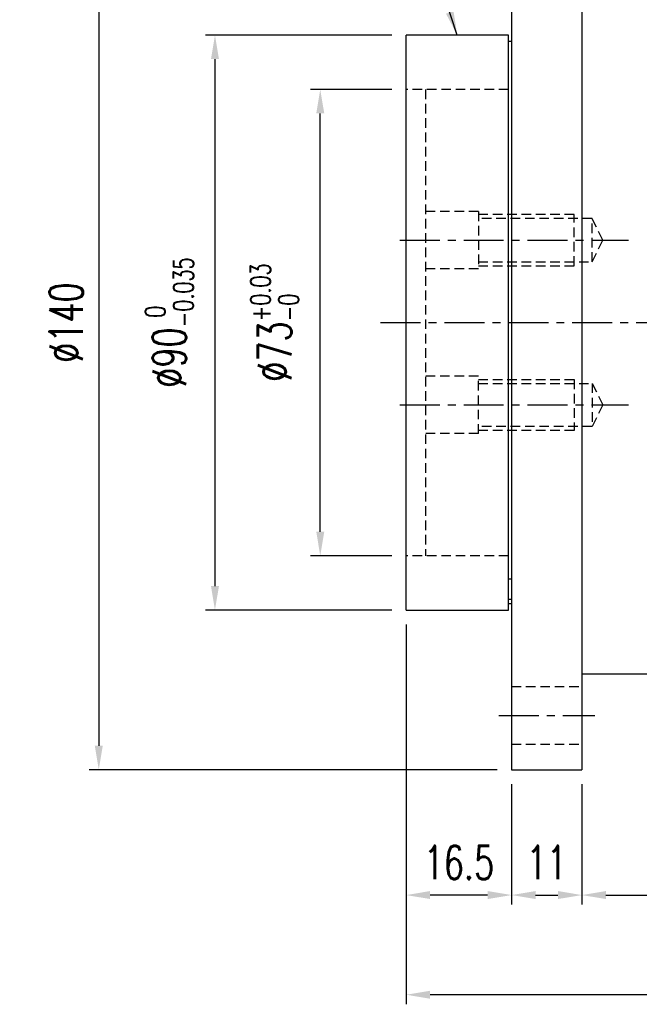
# Model space of a CAD drawing. Header units: millimetres. Extents: x -96 to 288, y -107 to 135.
# Tile 2 of 52: x 87 to 184, y -107 to 47. Entities that reach past the tile are written whole.
import ezdxf

# ---------------------------------------------------------------- set-up
doc = ezdxf.new("R2010")
doc.units = ezdxf.units.MM
doc.linetypes.add('CENTER', pattern=[2, 1.25, -0.25, 0.25, -0.25])
doc.linetypes.add('DASHED', pattern=[0.75, 0.5, -0.25])
for name, color, linetype in [('CL', 1, 'CENTER'), ('DIM', 4, 'Continuous'), ('HID', 2, 'DASHED'), ('OUT', 3, 'Continuous')]:
    doc.layers.add(name, color=color, linetype=linetype)
doc.styles.add('DIM-7', font='SIMPLEX.shx', dxfattribs={"width": 0.7, "bigfont": 'chineset.shx'})
doc.dimstyles.new('CNS', dxfattribs={"dimtxt": 3.5, "dimasz": 2.5, "dimexe": 1, "dimexo": 1.5, "dimgap": 0.09, "dimtad": 0, "dimdsep": 46, "dimtxsty": 'DIM-7', "dimcen": 0.09, "dimclrd": 1, "dimclre": 1, "dimclrt": 4, "dimadec": 0, "dimazin": 0, "dimtfac": 1, "dimtix": 1, "dimtmove": 2, "dimatfit": 3, "dimfxl": 1, "dimtvp": 0.971429, "dimtolj": 1, "dimarcsym": 0})

# ---------------------------------------------------------------- blocks, each defined once
blk = doc.blocks.new('*D3')
at = {"layer": 'DEFPOINTS', "color": 0, "linetype": 'Continuous'}
for p in [(147.6, 45), (117.67, -45), (147.6, -45)]:
    blk.add_point(p, dxfattribs=at)
at = {"layer": 'DIM', "color": 0, "linetype": 'Continuous', "lineweight": -2}
for p, q in [((145.35, 45), (116.17, 45)), ((117.67, 41.25), (117.67, -41.25)), ((145.35, -45), (116.17, -45))]:
    blk.add_line(p, q, dxfattribs=at)
at = {"layer": 'DIM', "color": 0, "linetype": 'Continuous'}
for points in [[(117.05, 41.25), (118.3, 41.25), (117.67, 45)], [(117.05, -41.25), (118.3, -41.25), (117.67, -45)]]:
    blk.add_solid(points, dxfattribs=at)
at = {"layer": 'DIM', "color": 0, "linetype": 'Continuous', "insert": (110.53, 0), "char_height": 5.25, "attachment_point": 5, "rotation": 90, "style": 'DIM-7'}
blk.add_mtext('\\A1;%%C90{\\H3.150000;\\S 0^ -0.035;}', dxfattribs=at)
blk = doc.blocks.new('*D4')
at = {"layer": 'DEFPOINTS', "color": 0, "linetype": 'Continuous'}
for p in [(134.15, 36.5), (147.6, 36.5), (147.6, -36.5)]:
    blk.add_point(p, dxfattribs=at)
at = {"layer": 'DIM', "color": 0, "linetype": 'Continuous', "lineweight": -2}
for p, q in [((145.35, 36.5), (132.65, 36.5)), ((134.15, -32.75), (134.15, 32.75)), ((145.35, -36.5), (132.65, -36.5))]:
    blk.add_line(p, q, dxfattribs=at)
at = {"layer": 'DIM', "color": 0, "linetype": 'Continuous'}
for points in [[(133.53, 32.75), (134.78, 32.75), (134.15, 36.5)], [(133.53, -32.75), (134.78, -32.75), (134.15, -36.5)]]:
    blk.add_solid(points, dxfattribs=at)
at = {"layer": 'DIM', "color": 0, "linetype": 'Continuous', "insert": (127.01, 0), "char_height": 5.25, "attachment_point": 5, "rotation": 90, "style": 'DIM-7'}
blk.add_mtext('\\A1;%%C73{\\H3.150000;\\S+0.03^ -0;}', dxfattribs=at)
blk = doc.blocks.new('*D5')
at = {"layer": 'DEFPOINTS', "color": 0}
for p in [(164.1, 70), (99.49, -70), (164.1, -70)]:
    blk.add_point(p, dxfattribs=at)
at = {"layer": 'DIM', "color": 0, "lineweight": -2}
for p, q in [((161.85, 70), (97.99, 70)), ((99.49, 66.25), (99.49, -66.25)), ((161.85, -70), (97.99, -70))]:
    blk.add_line(p, q, dxfattribs=at)
at = {"layer": 'DIM', "color": 0}
for points in [[(98.86, 66.25), (100.11, 66.25), (99.49, 70)], [(98.86, -66.25), (100.11, -66.25), (99.49, -70)]]:
    blk.add_solid(points, dxfattribs=at)
at = {"layer": 'DIM', "color": 0, "insert": (94.39, 0), "char_height": 5.25, "attachment_point": 5, "rotation": 90, "style": 'DIM-7'}
blk.add_mtext('\\A1;%%C140', dxfattribs=at)
blk = doc.blocks.new('*D8')
at = {"layer": 'DEFPOINTS', "color": 0}
for p in [(147.6, -45), (164.1, -70), (147.6, -89.63)]:
    blk.add_point(p, dxfattribs=at)
at = {"layer": 'DIM', "color": 0, "lineweight": -2}
for p, q in [((147.6, -47.25), (147.6, -91.13)), ((164.1, -72.25), (164.1, -91.13)), ((160.35, -89.63), (151.35, -89.63))]:
    blk.add_line(p, q, dxfattribs=at)
at = {"layer": 'DIM', "color": 0}
for points in [[(151.35, -89), (151.35, -90.25), (147.6, -89.63)], [(160.35, -89), (160.35, -90.25), (164.1, -89.63)]]:
    blk.add_solid(points, dxfattribs=at)
at = {"layer": 'DIM', "color": 0, "insert": (155.85, -84.53), "char_height": 5.25, "attachment_point": 5, "style": 'DIM-7'}
blk.add_mtext('\\A1;16.5', dxfattribs=at)
blk = doc.blocks.new('*D9')
at = {"layer": 'DEFPOINTS', "color": 0}
for p in [(164.1, -70), (175.1, -70), (175.1, -89.63)]:
    blk.add_point(p, dxfattribs=at)
at = {"layer": 'DIM', "color": 0, "lineweight": -2}
for p, q in [((164.1, -72.25), (164.1, -91.13)), ((175.1, -72.25), (175.1, -91.13)), ((167.85, -89.63), (171.35, -89.63))]:
    blk.add_line(p, q, dxfattribs=at)
at = {"layer": 'DIM', "color": 0}
for points in [[(167.85, -89), (167.85, -90.25), (164.1, -89.63)], [(171.35, -89), (171.35, -90.25), (175.1, -89.63)]]:
    blk.add_solid(points, dxfattribs=at)
at = {"layer": 'DIM', "color": 0, "insert": (169.6, -84.53), "char_height": 5.25, "attachment_point": 5, "style": 'DIM-7'}
blk.add_mtext('\\A1;11', dxfattribs=at)
blk = doc.blocks.new('*D10')
at = {"layer": 'DEFPOINTS', "color": 0}
for p in [(228.6, -55), (175.1, -70), (228.6, -89.63)]:
    blk.add_point(p, dxfattribs=at)
at = {"layer": 'DIM', "color": 0, "lineweight": -2}
for p, q in [((228.6, -57.25), (228.6, -91.13)), ((175.1, -72.25), (175.1, -91.13)), ((178.85, -89.63), (224.85, -89.63))]:
    blk.add_line(p, q, dxfattribs=at)
at = {"layer": 'DIM', "color": 0}
for points in [[(178.85, -89), (178.85, -90.25), (175.1, -89.63)], [(224.85, -89), (224.85, -90.25), (228.6, -89.63)]]:
    blk.add_solid(points, dxfattribs=at)
at = {"layer": 'DIM', "color": 0, "insert": (201.85, -84.53), "char_height": 5.25, "attachment_point": 5, "style": 'DIM-7'}
blk.add_mtext('\\A1;53.5', dxfattribs=at)
blk = doc.blocks.new('*D11')
at = {"layer": 'DEFPOINTS', "color": 0}
for p in [(249.6, -36.5), (147.6, -45), (147.6, -105.23)]:
    blk.add_point(p, dxfattribs=at)
at = {"layer": 'DIM', "color": 0, "lineweight": -2}
for p, q in [((249.6, -38.75), (249.6, -106.73)), ((147.6, -47.25), (147.6, -106.73)), ((245.85, -105.23), (151.35, -105.23))]:
    blk.add_line(p, q, dxfattribs=at)
at = {"layer": 'DIM', "color": 0}
for points in [[(151.35, -104.61), (151.35, -105.86), (147.6, -105.23)], [(245.85, -104.61), (245.85, -105.86), (249.6, -105.23)]]:
    blk.add_solid(points, dxfattribs=at)
at = {"layer": 'DIM', "color": 0, "insert": (198.6, -100.13), "char_height": 5.25, "attachment_point": 5, "style": 'DIM-7'}
blk.add_mtext('\\A1;102', dxfattribs=at)

msp = doc.modelspace()

# ---------------------------------------------------------------- linework, layer by layer
at = {"layer": 'CL', "color": 0, "ltscale": 5}
for p, q in [((146.603, 12.89), (182.373, 12.89)), ((143.603, 0), (253.603, 0)), ((146.603, -12.89), (182.373, -12.89)), ((162.103, -61.5), (177.103, -61.5))]:
    msp.add_line(p, q, dxfattribs=at)
at = {"layer": 'HID', "color": 0, "ltscale": 3}
for p, q in [((163.603, 36.5), (147.603, 36.5)), ((150.603, 36.5), (150.603, -36.5)), ((158.903, 17.39), (150.603, 17.39)), ((158.903, 17.39), (158.903, 8.39)), ((173.903, 16.899), (158.903, 16.899)), ((176.703, 16.274), (158.903, 16.274)), ((173.903, 8.899), (173.903, 16.899)), ((176.703, 9.524), (176.703, 16.274)), ((178.378, 12.899), (176.703, 16.274)), ((176.703, 9.524), (178.378, 12.899)), ((158.903, 9.524), (176.703, 9.524)), ((158.903, 8.39), (150.603, 8.39)), ((158.903, 8.899), (173.903, 8.899)), ((158.903, -8.39), (150.603, -8.39)), ((158.903, -17.39), (158.903, -8.39)), ((158.903, -8.899), (173.903, -8.899)), ((173.903, -8.899), (173.903, -16.899)), ((158.903, -9.524), (176.703, -9.524)), ((176.703, -9.524), (176.703, -16.274)), ((176.703, -9.524), (178.378, -12.899)), ((178.378, -12.899), (176.703, -16.274)), ((176.703, -16.274), (158.903, -16.274)), ((173.903, -16.899), (158.903, -16.899)), ((158.903, -17.39), (150.603, -17.39)), ((163.603, -36.5), (147.603, -36.5)), ((164.103, -57), (175.103, -57)), ((164.103, -66), (175.103, -66))]:
    msp.add_line(p, q, dxfattribs=at)
at = {"layer": 'OUT', "color": 0}
for p, q in [((164.103, 70), (164.103, 0)), ((175.103, 70), (175.103, 0)), ((163.603, 45), (147.603, 45)), ((147.603, 0), (147.603, 45)), ((163.603, 0), (163.603, 45)), ((164.103, 44), (163.603, 44)), ((147.603, -45), (147.603, 0)), ((163.603, -45), (163.603, 0)), ((164.103, 0), (164.103, -70)), ((175.103, 0), (175.103, -70)), ((163.603, -40.098), (164.103, -40.098)), ((164.103, -43.353), (163.603, -43.353)), ((163.603, -44), (164.103, -44)), ((147.603, -45), (163.603, -45)), ((175.103, -55), (228.602, -55)), ((164.103, -70), (175.103, -70))]:
    msp.add_line(p, q, dxfattribs=at)

# ---------------------------------------------------------------- dimensions: what is measured, and where the dimension line sits
at = {"layer": 'DIM', "color": 0}
dim = msp.add_linear_dim(base=(99.488, -70), p1=(164.103, 70), p2=(164.103, -70), angle=90, text='%%C<>', dimstyle='CNS', override={"dimscale": 1.5, "dimclrd": 0, "dimclre": 0, "dimclrt": 0}, dxfattribs=at)
dim.commit()
dim.dimension.update_dxf_attribs({"geometry": '*D5', "text_midpoint": (94.388, 0)})
at = {"layer": 'DIM', "color": 0, "linetype": 'Continuous'}
for base, p1, p2, override, picture, middle in [((117.674, -45), (147.603, 45), (147.603, -45), {"dimscale": 1.5, "dimclrd": 0, "dimclre": 0, "dimclrt": 0, "dimtol": 1, "dimtm": 0.035, "dimtfac": 0.6, "dimtdec": 3}, '*D3', (110.534, 0)), ((134.154, 36.5), (147.603, -36.5), (147.603, 36.5), {"dimscale": 1.5, "dimse2": 0, "dimsd2": 0, "dimclrd": 0, "dimclre": 0, "dimclrt": 0, "dimtol": 1, "dimtp": 0.03, "dimtm": 1e-09, "dimtfac": 0.6}, '*D4', (127.014, 0))]:
    dim = msp.add_linear_dim(base=base, p1=p1, p2=p2, angle=90, text='%%C<>', dimstyle='CNS', override=override, dxfattribs=at)
    dim.commit()
    dim.dimension.update_dxf_attribs({"geometry": picture, "text_midpoint": middle})
at = {"layer": 'DIM', "color": 0}
for base, p1, p2, picture, middle in [((147.603, -105.232), (249.603, -36.5), (147.603, -45), '*D11', (198.603, -100.132)), ((147.603, -89.627), (164.103, -70), (147.603, -45), '*D8', (155.853, -84.527)), ((228.602, -89.627), (175.103, -70), (228.602, -55), '*D10', (201.853, -84.527)), ((175.103, -89.627), (164.103, -70), (175.103, -70), '*D9', (169.603, -84.527))]:
    dim = msp.add_linear_dim(base=base, p1=p1, p2=p2, dimstyle='CNS', override={"dimscale": 1.5, "dimclrd": 0, "dimclre": 0, "dimclrt": 0}, dxfattribs=at)
    dim.commit()
    dim.dimension.update_dxf_attribs({"geometry": picture, "text_midpoint": middle})

# ---------------------------------------------------------------- leaders
at = {"layer": 'DIM', "color": 0, "annotation_type": 0, "has_hookline": 1, "hookline_direction": 1, "text_width": 69.891}
msp.add_leader([(155.603, 45), (144.008, 79.868), (140.258, 79.868)], dimstyle='CNS', override={"dimscale": 1.5, "dimgap": 0.09, "dimtad": 1, "dimclrd": 0, "dimclre": 4}, dxfattribs=at)

doc.saveas('drawing.dxf')
